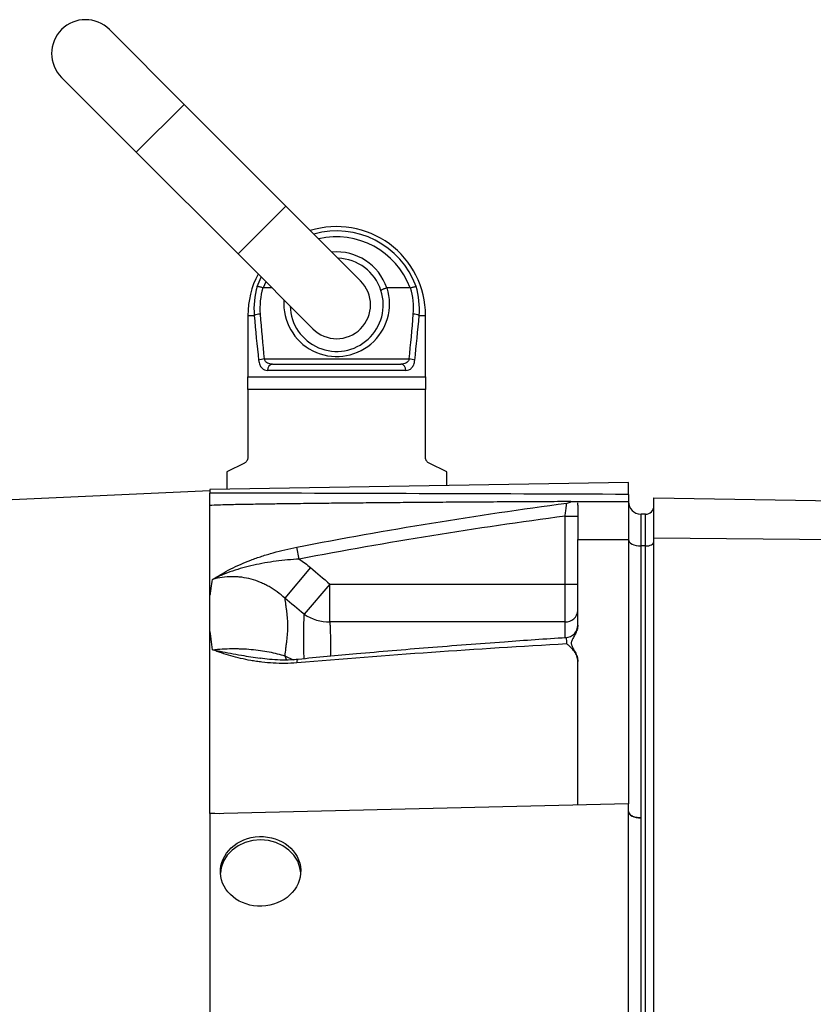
# Model space of a CAD drawing. Header units: millimetres. Extents: x 1593 to 4614, y 2291 to 3744.
# Tile 8 of 10: x 3633 to 4008, y 3131 to 3596. Entities that reach past the tile are written whole.
import ezdxf

# ---------------------------------------------------------------- set-up
doc = ezdxf.new("R2010")
doc.units = ezdxf.units.MM
doc.header["$LTSCALE"] = 2

msp = doc.modelspace()

# ---------------------------------------------------------------- linework, layer by layer
at = {"color": 7, "linetype": 'Continuous', "lineweight": 25}
for p, q in [((3710.92, 3556.38), (3675.57, 3591.74)), ((3652.94, 3569.11), (3688.3, 3533.76)), ((3759.01, 3508.3), (3710.92, 3556.38)), ((3688.3, 3533.76), (3736.38, 3485.67)), ((3794.36, 3472.95), (3759.01, 3508.3)), ((3736.38, 3485.67), (3771.73, 3450.32)), ((3752.42, 3469.63), (3748.29, 3469.63)), ((3817.8, 3469.63), (3806.92, 3469.63)), ((3741.05, 3456.63), (3741.05, 3427.63)), ((3825.05, 3427.63), (3825.05, 3456.63)), ((3748.76, 3436.06), (3817.34, 3436.06)), ((3815.75, 3430.63), (3750.35, 3430.63)), ((3752.68, 3433.63), (3813.41, 3433.63)), ((3741.05, 3427.63), (3825.05, 3427.63)), ((3741.05, 3421.63), (3741.05, 3389.49)), ((3825.05, 3421.63), (3741.05, 3421.63)), ((3825.05, 3389.49), (3825.05, 3421.63)), ((3739.39, 3386.8), (3731.05, 3382.63)), ((3835.05, 3382.63), (3826.71, 3386.8)), ((3731.05, 3382.63), (3731.05, 3374.4)), ((3835.05, 3376.22), (3835.05, 3382.63)), ((3921.05, 3377.72), (3723.05, 3374.26)), ((3921.05, 3372.03), (3921.05, 3377.72)), ((3723.05, 3373.65), (2706.58, 3328.05)), ((3723.05, 3374.26), (3723.05, 3372.67)), ((3933.05, 3370.41), (4029.05, 3368.74)), ((3933.05, 3351.52), (3933.05, 3370.41)), ((3723.05, 3221.18), (3723.05, 3366.85)), ((3897.05, 3368.63), (3921.05, 3368.63)), ((3921.05, 3368.63), (3921.05, 3350.63)), ((3891.05, 3361.77), (3897.05, 3361.77)), ((3891.05, 3329.6), (3891.05, 3361.77)), ((3926.84, 3362.64), (3926.84, 3347.64)), ((3926.84, 3362.64), (3927.05, 3362.63)), ((3927.05, 3347.63), (3927.05, 3362.63)), ((3929.05, 3362.63), (3927.05, 3362.63)), ((3929.05, 3347.63), (3929.05, 3362.63)), ((3933.05, 3351.52), (4029.05, 3350.68)), ((3933.05, 2962.52), (3933.05, 3351.52)), ((3765.36, 3341.44), (3764.27, 3347.08)), ((3897.05, 3310.22), (3897.05, 3350.63)), ((3897.05, 3350.63), (3921.05, 3350.63)), ((3921.05, 3350.63), (3921.05, 3225.7)), ((3926.84, 3347.64), (3926.84, 3219.07)), ((3926.84, 3347.64), (3927.05, 3347.63)), ((3927.05, 2958.63), (3927.05, 3347.63)), ((3929.05, 3347.63), (3927.05, 3347.63)), ((3929.05, 2958.63), (3929.05, 3347.63)), ((3770.67, 3337.41), (3758.45, 3323)), ((3779.83, 3329.6), (3767.63, 3315.36)), ((3779.83, 3311.73), (3779.83, 3329.6)), ((3779.83, 3329.6), (3891.05, 3329.6)), ((3891.05, 3311.73), (3891.05, 3329.6)), ((3891.05, 3329.6), (3897.05, 3329.6)), ((3891.05, 3311.73), (3779.83, 3311.73)), ((3897.05, 3225.13), (3897.05, 3293.09)), ((3921.05, 3225.7), (3723.05, 3220.98)), ((3921.05, 3095.65), (3921.05, 3225.7)), ((3723.05, 3221.5), (3727.85, 3221.09)), ((3723.05, 3220.98), (3723.05, 3096.91)), ((3926.84, 3219.07), (3926.84, 3087.2))]:
    msp.add_line(p, q, dxfattribs=at)
at = {"color": 8, "linetype": 'Continuous', "lineweight": 25}
for p, q in [((3710.92, 3556.38), (3688.3, 3533.76)), ((3759.01, 3508.3), (3736.38, 3485.67)), ((3745.5, 3470.32), (3747.39, 3474.67)), ((3749.52, 3472.53), (3748.29, 3469.63)), ((3741.05, 3456.63), (3744.05, 3456.63)), ((3822.05, 3456.63), (3825.05, 3456.63)), ((3891.05, 3304.29), (3891.05, 3311.73)), ((3758.45, 3295.68), (3762.51, 3293.84)), ((3747.21, 3294.5), (3746.62, 3294.59))]:
    msp.add_line(p, q, dxfattribs=at)
at = {"color": 7, "linetype": 'Continuous', "lineweight": 25, "flags": 128}
for points in [[(3921.05, 3350.63), (3921.16, 3350.06), (3921.49, 3349.51), (3922.02, 3349), (3922.73, 3348.55), (3923.61, 3348.18), (3924.61, 3347.89), (3925.7, 3347.71), (3926.84, 3347.64)], [(3929.05, 3347.63), (3929.83, 3347.67), (3930.58, 3347.78), (3931.27, 3347.97), (3931.88, 3348.22), (3932.37, 3348.52), (3932.74, 3348.87), (3932.97, 3349.24), (3933.05, 3349.63)], [(3921.05, 3222.07), (3921.16, 3221.5), (3921.48, 3220.94), (3922.02, 3220.43), (3922.73, 3219.98), (3923.61, 3219.61), (3924.61, 3219.33), (3925.7, 3219.14), (3926.84, 3219.07)], [(3747.05, 3208.73), (3743.34, 3208.41), (3739.78, 3207.47), (3736.49, 3205.95), (3733.61, 3203.91), (3731.25, 3201.41), (3729.49, 3198.57), (3728.41, 3195.48), (3728.06, 3192.95)], [(3766.02, 3193.12), (3765.68, 3195.48), (3764.6, 3198.57), (3762.85, 3201.41), (3760.48, 3203.91), (3757.6, 3205.95), (3754.32, 3207.47), (3750.75, 3208.41), (3747.05, 3208.73)]]:
    msp.add_lwpolyline(points, dxfattribs=at)
at = {"color": 8, "linetype": 'Continuous', "lineweight": 25, "flags": 128}
for points in [[(3758.45, 3295.68), (3759.25, 3293.69), (3759.37, 3293.47)], [(3764.27, 3292.38), (3764.34, 3292.98), (3764.43, 3293.46), (3764.55, 3293.8), (3764.68, 3293.99), (3764.78, 3294.03)]]:
    msp.add_lwpolyline(points, dxfattribs=at)
at = {"color": 7, "linetype": 'Continuous', "lineweight": 25}
for centre, radius, start, end in [((3664.25, 3580.43), 16, 45, 225), ((3783.05, 3456.63), 42, 0, 107.2813), ((3783.05, 3461.63), 22, 17.9653, 88.3418), ((3783.05, 3456.63), 42, 152.2639, 180), ((3783.05, 3461.63), 16, 225, 45), ((3781.66, 3459.55), 37.73, 163.4133, 184.4382), ((3781.76, 3459.92), 35.03, 163.8487, 184.4386), ((3783.05, 3461.63), 22, 181.6582, 17.9653), ((3784.34, 3459.92), 35.03, 355.5614, 16.1513), ((3784.44, 3459.55), 37.73, 355.5618, 16.5867), ((3747.07, 3448.99), 8.22, 91.655, 111.5751), ((3819.03, 3448.99), 8.22, 68.4249, 88.345), ((3749.43, 3426.61), 9.47, 94.0546, 110.443), ((3816.67, 3426.61), 9.47, 69.557, 85.9454), ((3753.06, 3430.93), 2.73, 97.983, 186.2077), ((3813.03, 3430.93), 2.73, 353.7923, 82.017), ((3891.05, 3373.88), 6, 277.9345, 299.477), ((3927.05, 3368.64), 6, 180.0349, 268), ((3929.05, 3366.63), 4, 270, 0), ((3779.56, 3333.17), 21.44, 236.1988, 270.739), ((3891.35, 3317.43), 5.71, 266.9607, 356.5979), ((3891.05, 3310.25), 6, 273.6117, 359.9885)]:
    msp.add_arc(centre, radius, start, end, dxfattribs=at)
at = {"color": 8, "linetype": 'Continuous', "lineweight": 25}
for centre, radius, start, end in [((3783.05, 3456.63), 39.96, 20.0318, 105.7351), ((3783.05, 3456.63), 37.11, 20.5075, 103.234), ((3783.05, 3461.63), 25, 18.597, 95.2082), ((3783.05, 3462.2), 25, 176.0104, 17.2832)]:
    msp.add_arc(centre, radius, start, end, dxfattribs=at)
at = {"color": 7, "linetype": 'Continuous', "lineweight": 25}
for centre, major_axis, ratio, start_param, end_param in [((3783.05, 3531.06), (0, 200.57), 0.209402, 1.950954, 2.067456), ((3783.05, 3531.63), (0, 200.57), 0.194444, 1.950954, 2.067456), ((3783.05, 3531.63), (0, 200.57), 0.194444, 4.215729, 4.332232), ((3783.05, 3531.06), (0, 200.57), 0.209402, 4.215729, 4.332232), ((-724.23, 2943.63), (24978.42, 0), 0.017455, 1.383736, 1.391797)]:
    msp.add_ellipse(centre, major_axis=major_axis, ratio=ratio, start_param=start_param, end_param=end_param, dxfattribs=at)
msp.add_ellipse((3747.05, 3193.8), major_axis=(18.99, 0.66), ratio=0.865762, dxfattribs=at)
for points, knots in [([(3748.11, 3469.66), (3747.82, 3469.75), (3747.54, 3469.84), (3747, 3470), (3746.75, 3470.07), (3746.29, 3470.18), (3746.08, 3470.23), (3745.74, 3470.3), (3745.6, 3470.32), (3745.5, 3470.32)], [0, 0, 0, 0, 0.25, 0.25, 0.5, 0.5, 0.75, 0.75, 1, 1, 1, 1]), ([(3806.74, 3469.6), (3806.55, 3469.54), (3806.37, 3469.48), (3806.01, 3469.36), (3805.83, 3469.29), (3805.48, 3469.17), (3805.32, 3469.11), (3805.02, 3468.99), (3804.88, 3468.93), (3804.49, 3468.76), (3804.29, 3468.67), (3804.03, 3468.51), (3803.96, 3468.45), (3803.97, 3468.42)], [0, 0, 0, 0, 0.125, 0.125, 0.25, 0.25, 0.375, 0.375, 0.5, 0.5, 0.75, 0.75, 1, 1, 1, 1]), ([(3817.99, 3469.66), (3818.27, 3469.75), (3818.55, 3469.84), (3819.09, 3470), (3819.35, 3470.07), (3819.81, 3470.18), (3820.02, 3470.23), (3820.36, 3470.3), (3820.5, 3470.32), (3820.59, 3470.32)], [0, 0, 0, 0, 0.25, 0.25, 0.5, 0.5, 0.75, 0.75, 1, 1, 1, 1]), ([(3746.12, 3435.49), (3746.17, 3435.09), (3746.24, 3434.7), (3746.42, 3433.98), (3746.53, 3433.63), (3746.78, 3433.01), (3746.93, 3432.73), (3747.25, 3432.21), (3747.43, 3431.98), (3747.81, 3431.58), (3748.01, 3431.4), (3748.44, 3431.11), (3748.66, 3430.99), (3749.35, 3430.72), (3749.83, 3430.63), (3750.35, 3430.63)], [0, 0, 0, 0, 0.125, 0.125, 0.25, 0.25, 0.375, 0.375, 0.5, 0.5, 0.625, 0.625, 0.75, 0.75, 1, 1, 1, 1]), ([(3752.68, 3433.63), (3752.27, 3433.63), (3751.86, 3433.66), (3751.07, 3433.81), (3750.69, 3433.93), (3749.97, 3434.29), (3749.63, 3434.53), (3749.22, 3435.01), (3749.09, 3435.2), (3748.89, 3435.6), (3748.81, 3435.82), (3748.76, 3436.06)], [0, 0, 0, 0, 0.25, 0.25, 0.5, 0.5, 0.75, 0.75, 0.875, 0.875, 1, 1, 1, 1]), ([(3817.34, 3436.06), (3817.29, 3435.82), (3817.21, 3435.6), (3817, 3435.2), (3816.88, 3435.02), (3816.47, 3434.53), (3816.13, 3434.29), (3815.41, 3433.93), (3815.03, 3433.82), (3814.24, 3433.66), (3813.83, 3433.63), (3813.41, 3433.63)], [0, 0, 0, 0, 0.125, 0.125, 0.25, 0.25, 0.5, 0.5, 0.75, 0.75, 1, 1, 1, 1]), ([(3815.75, 3430.63), (3816.26, 3430.63), (3816.75, 3430.72), (3817.67, 3431.09), (3818.1, 3431.38), (3818.67, 3431.98), (3818.85, 3432.21), (3819.17, 3432.73), (3819.32, 3433.02), (3819.57, 3433.64), (3819.68, 3433.99), (3819.86, 3434.71), (3819.93, 3435.09), (3819.97, 3435.49)], [0, 0, 0, 0, 0.25, 0.25, 0.5, 0.5, 0.625, 0.625, 0.75, 0.75, 0.875, 0.875, 1, 1, 1, 1]), ([(3825.05, 3427.63), (3825.05, 3426.79), (3825.05, 3425.85), (3825.05, 3423.83), (3825.05, 3422.76), (3825.05, 3421.63)], [0, 0, 0, 0, 0.5, 0.5, 1, 1, 1, 1]), ([(3741.05, 3389.49), (3741.05, 3389.31), (3741.03, 3389.13), (3740.97, 3388.79), (3740.93, 3388.63), (3740.76, 3388.17), (3740.62, 3387.91), (3740.3, 3387.48), (3740.12, 3387.3), (3739.76, 3387.01), (3739.58, 3386.9), (3739.39, 3386.8)], [0, 0, 0, 0, 0.125, 0.125, 0.25, 0.25, 0.5, 0.5, 0.75, 0.75, 1, 1, 1, 1]), ([(3826.71, 3386.8), (3826.52, 3386.9), (3826.34, 3387.01), (3825.98, 3387.3), (3825.8, 3387.48), (3825.56, 3387.8), (3825.48, 3387.92), (3825.34, 3388.18), (3825.28, 3388.32), (3825.12, 3388.78), (3825.05, 3389.13), (3825.05, 3389.49)], [0, 0, 0, 0, 0.25, 0.25, 0.5, 0.5, 0.625, 0.625, 0.75, 0.75, 1, 1, 1, 1]), ([(3723.05, 3366.85), (3723.05, 3367.02), (3723.05, 3367.29), (3723.05, 3368.01), (3723.05, 3368.46), (3723.05, 3369.25), (3723.05, 3369.53), (3723.05, 3370.1), (3723.05, 3370.41), (3723.05, 3371.03), (3723.05, 3371.35), (3723.05, 3372), (3723.05, 3372.33), (3723.05, 3372.67)], [0, 0, 0, 0, 0.25, 0.25, 0.5, 0.5, 0.625, 0.625, 0.75, 0.75, 0.875, 0.875, 1, 1, 1, 1]), ([(3921.05, 3372.03), (3921.05, 3371.42), (3921.05, 3370.82), (3921.05, 3369.68), (3921.05, 3369.13), (3921.05, 3368.64)], [0, 0, 0, 0, 0.5, 0.5, 1, 1, 1, 1]), ([(3893.81, 3368.62), (3889.61, 3368.6), (3880.38, 3368.55), (3866.36, 3368.47), (3851.99, 3368.39), (3838.35, 3368.3), (3825.45, 3368.2), (3812.18, 3368.1), (3799.48, 3367.99), (3787.39, 3367.87), (3777.07, 3367.76), (3766.64, 3367.64), (3756.98, 3367.51), (3747.67, 3367.38), (3739.45, 3367.23), (3731.17, 3367.11), (3725.75, 3366.88), (3723.05, 3366.76)], [0, 0, 0, 0, 0.073737, 0.162125, 0.246232, 0.326056, 0.401596, 0.47285, 0.558985, 0.624655, 0.685094, 0.740301, 0.80772, 0.854692, 0.903865, 0.952086, 1, 1, 1, 1]), ([(3764.27, 3347.08), (3785.42, 3351.24), (3806.64, 3355), (3849.18, 3361.9), (3870.5, 3365.04), (3891.85, 3367.93)], [0, 0, 0, 0, 0.5, 0.5, 1, 1, 1, 1]), ([(3891.05, 3361.77), (3891.1, 3362.17), (3891.15, 3362.56), (3891.25, 3363.33), (3891.3, 3363.71), (3891.4, 3364.45), (3891.44, 3364.8), (3891.53, 3365.46), (3891.57, 3365.78), (3891.65, 3366.35), (3891.68, 3366.61), (3891.74, 3367.07), (3891.77, 3367.27), (3891.83, 3367.75), (3891.85, 3367.93), (3891.85, 3367.93)], [0, 0, 0, 0, 0.125, 0.125, 0.25, 0.25, 0.375, 0.375, 0.5, 0.5, 0.625, 0.625, 0.75, 0.75, 1, 1, 1, 1]), ([(3894.02, 3368.63), (3894.03, 3368.63), (3894.06, 3368.63), (3895.78, 3368.63), (3896.91, 3368.63), (3897.02, 3368.63), (3897.05, 3368.63)], [0, 0, 0, 0, 0.094062, 0.431715, 0.857145, 1, 1, 1, 1]), ([(3897.05, 3366.92), (3897.05, 3366.99), (3897.05, 3367.15), (3897.05, 3367.36), (3897.05, 3367.55), (3897.05, 3367.73), (3897.05, 3367.9), (3897.05, 3367.99), (3897.05, 3368.04)], [0, 0, 0, 0, 0.166794, 0.333435, 0.5, 0.666565, 0.833206, 1, 1, 1, 1]), ([(3897.05, 3366.92), (3897.05, 3366.83), (3897.05, 3366.66), (3897.05, 3366.38), (3897.05, 3366.08), (3897.05, 3365.77), (3897.05, 3365.44), (3897.05, 3365.09), (3897.05, 3364.72), (3897.05, 3363.95), (3897.05, 3362.68), (3897.05, 3360.71), (3897.05, 3358.51), (3897.05, 3356.49), (3897.05, 3354.77), (3897.05, 3353.44), (3897.05, 3352.06), (3897.05, 3351.11), (3897.05, 3350.63)], [0, 0, 0, 0, 0.0312784, 0.0624965, 0.0936707, 0.1248173, 0.1559527, 0.1870933, 0.2182556, 0.2494558, 0.3739273, 0.4990018, 0.6242837, 0.7492506, 0.8120938, 0.874744, 0.9373347, 1, 1, 1, 1]), ([(3891.05, 3361.77), (3870.02, 3358.91), (3849.02, 3355.83), (3807.11, 3349.09), (3786.2, 3345.44), (3765.36, 3341.44)], [0, 0, 0, 0, 0.5, 0.5, 1, 1, 1, 1]), ([(3724.38, 3331.82), (3724.55, 3331.93), (3724.72, 3332.04), (3725.06, 3332.26), (3725.57, 3332.58), (3726.77, 3333.34), (3727.83, 3333.96), (3729.96, 3335.2), (3731.42, 3335.99), (3735.92, 3338.27), (3739.09, 3339.67), (3743.3, 3341.27), (3744.15, 3341.59), (3745.88, 3342.2), (3746.77, 3342.5), (3749.42, 3343.37), (3751.22, 3343.92), (3756.68, 3345.45), (3760.42, 3346.33), (3764.27, 3347.08)], [0, 0, 0, 0, 0.015625, 0.015625, 0.03125, 0.0625, 0.125, 0.125, 0.25, 0.25, 0.5, 0.5, 0.5625, 0.5625, 0.625, 0.625, 0.75, 0.75, 1, 1, 1, 1]), ([(3765.36, 3341.44), (3761.64, 3341.22), (3757.99, 3340.88), (3752.59, 3340.18), (3750.81, 3339.91), (3747.26, 3339.29), (3745.51, 3338.95), (3740.35, 3337.81), (3737.02, 3336.89), (3732.16, 3335.23), (3730.57, 3334.62), (3728.22, 3333.63), (3727.44, 3333.29), (3726.28, 3332.75), (3725.9, 3332.57), (3725.14, 3332.2), (3724.76, 3332.01), (3724.38, 3331.82)], [0, 0, 0, 0, 0.25, 0.25, 0.375, 0.375, 0.5, 0.5, 0.75, 0.75, 0.875, 0.875, 0.9375, 0.9375, 0.96875, 0.96875, 1, 1, 1, 1]), ([(3758.45, 3323), (3756.19, 3325.09), (3753.74, 3326.89), (3750.42, 3328.78), (3749.74, 3329.14), (3748.37, 3329.81), (3747.66, 3330.13), (3745.52, 3331.02), (3744.07, 3331.51), (3741.13, 3332.31), (3739.63, 3332.61), (3737.36, 3332.92), (3736.6, 3332.99), (3735.06, 3333.09), (3734.28, 3333.12), (3730.41, 3333.1), (3727.37, 3332.67), (3724.38, 3331.82)], [0, 0, 0, 0, 0.25, 0.25, 0.3125, 0.3125, 0.375, 0.375, 0.5, 0.5, 0.625, 0.625, 0.6875, 0.6875, 0.75, 0.75, 1, 1, 1, 1]), ([(3723.05, 3323.36), (3723.15, 3324.1), (3723.27, 3324.83), (3723.5, 3326.27), (3723.83, 3328.41), (3724.16, 3330.48), (3724.38, 3331.82)], [0, 0, 0, 0, 0.25, 0.25, 0.5, 1, 1, 1, 1]), ([(3758.45, 3323), (3758.6, 3321.96), (3758.82, 3320.36), (3759.05, 3318.73), (3759.2, 3317.63), (3759.28, 3317.07), (3759.63, 3314.3), (3759.79, 3312.04), (3759.79, 3307.47), (3759.63, 3305.17), (3759.28, 3302.26), (3759.2, 3301.67), (3759.05, 3300.5), (3758.97, 3299.91), (3758.75, 3298.12), (3758.6, 3296.9), (3758.45, 3295.68)], [0, 0, 0, 0, 0.125, 0.1875, 0.1875, 0.25, 0.25, 0.5, 0.5, 0.75, 0.75, 0.8125, 0.8125, 0.875, 0.875, 1, 1, 1, 1]), ([(3897.05, 3310.22), (3897.05, 3309.46), (3896.92, 3308.72), (3896.48, 3307.27), (3896.17, 3306.57), (3895.45, 3305.2), (3895.04, 3304.53), (3894.49, 3303.51), (3894.32, 3303.17), (3894.12, 3302.63), (3894.06, 3302.45), (3893.98, 3302.08), (3893.96, 3301.88), (3893.95, 3301.5), (3893.97, 3301.32), (3894.04, 3300.94), (3894.09, 3300.75), (3894.29, 3300.21), (3894.46, 3299.86), (3895.01, 3298.83), (3895.43, 3298.16), (3896.15, 3296.78), (3896.46, 3296.08), (3896.91, 3294.62), (3897.05, 3293.86), (3897.05, 3293.09)], [0, 0, 0, 0, 0.125, 0.125, 0.25, 0.25, 0.375, 0.375, 0.4375, 0.4375, 0.46875, 0.46875, 0.5, 0.5, 0.53125, 0.53125, 0.5625, 0.5625, 0.625, 0.625, 0.75, 0.75, 0.875, 0.875, 1, 1, 1, 1]), ([(3897.05, 3310.21), (3897.05, 3310.22), (3897.05, 3310.26), (3897.05, 3310.25), (3897.05, 3310.25)], [0, 0, 0, 0, 0.308137, 1, 1, 1, 1]), ([(3724.38, 3298.56), (3724.16, 3300.23), (3723.94, 3301.87), (3723.61, 3304.29), (3723.5, 3305.09), (3723.27, 3306.67), (3723.15, 3307.45), (3723.05, 3308.22)], [0, 0, 0, 0, 0.5, 0.5, 0.75, 0.75, 1, 1, 1, 1]), ([(3891.85, 3301.36), (3870.5, 3300.12), (3849.18, 3298.78), (3806.64, 3295.82), (3785.42, 3294.19), (3764.27, 3292.38)], [0, 0, 0, 0, 0.5, 0.5, 1, 1, 1, 1]), ([(3891.44, 3304.24), (3881.74, 3303.59), (3859.98, 3302.11), (3826.96, 3299.56), (3794.43, 3296.84), (3773.97, 3294.9), (3764.78, 3294.03)], [0, 0, 0, 0, 0.228887, 0.51332, 0.781333, 1, 1, 1, 1]), ([(3897.05, 3293.09), (3897.05, 3293.93), (3896.89, 3294.74), (3896.32, 3296.31), (3895.92, 3297.04), (3894.96, 3298.41), (3894.4, 3299.05), (3893.48, 3299.95), (3893.17, 3300.24), (3892.52, 3300.81), (3892.19, 3301.09), (3891.85, 3301.36)], [0, 0, 0, 0, 0.25, 0.25, 0.5, 0.5, 0.75, 0.75, 0.875, 0.875, 1, 1, 1, 1]), ([(3724.38, 3298.56), (3727.37, 3298.9), (3730.41, 3299.09), (3734.28, 3299.13), (3735.06, 3299.13), (3736.6, 3299.1), (3737.36, 3299.08), (3739.64, 3298.99), (3741.13, 3298.9), (3744.07, 3298.63), (3745.52, 3298.46), (3748.38, 3298.06), (3749.76, 3297.82), (3753.74, 3297.04), (3756.19, 3296.41), (3758.45, 3295.68)], [0, 0, 0, 0, 0.25, 0.25, 0.3125, 0.3125, 0.375, 0.375, 0.5, 0.5, 0.625, 0.625, 0.75, 0.75, 1, 1, 1, 1]), ([(3764.27, 3292.38), (3760.43, 3292.05), (3756.7, 3292.03), (3751.24, 3292.34), (3749.45, 3292.51), (3746.79, 3292.82), (3745.92, 3292.94), (3744.19, 3293.2), (3743.34, 3293.34), (3739.14, 3294.09), (3735.96, 3294.85), (3731.45, 3296.14), (3729.98, 3296.6), (3727.84, 3297.31), (3727.13, 3297.56), (3726.09, 3297.93), (3725.74, 3298.05), (3725.06, 3298.3), (3724.72, 3298.43), (3724.38, 3298.56)], [0, 0, 0, 0, 0.25, 0.25, 0.375, 0.375, 0.4375, 0.4375, 0.5, 0.5, 0.75, 0.75, 0.875, 0.875, 0.9375, 0.9375, 0.96875, 0.96875, 1, 1, 1, 1]), ([(3764.79, 3294.03), (3763.66, 3293.93), (3760.82, 3293.65), (3756.27, 3293.66), (3751.39, 3293.92), (3748.31, 3294.34), (3746.86, 3294.54)], [0, 0, 0, 0, 0.181383, 0.45429, 0.743502, 1, 1, 1, 1]), ([(3926.84, 3219.07), (3926.07, 3219.09), (3925.31, 3219.17), (3923.91, 3219.49), (3923.27, 3219.71), (3922.2, 3220.26), (3921.77, 3220.59), (3921.2, 3221.3), (3921.05, 3221.68), (3921.05, 3222.07)], [0, 0, 0, 0, 0.25, 0.25, 0.5, 0.5, 0.75, 0.75, 1, 1, 1, 1])]:
    msp.add_open_spline(points, degree=3, knots=knots, dxfattribs=at)
for points in [[(3748.29, 3469.63), (3748.23, 3469.63), (3748.17, 3469.64), (3748.11, 3469.66)], [(3806.74, 3469.6), (3806.8, 3469.62), (3806.86, 3469.63), (3806.92, 3469.63)], [(3817.99, 3469.66), (3817.93, 3469.64), (3817.87, 3469.63), (3817.8, 3469.63)], [(3741.05, 3421.63), (3741.05, 3423.89), (3741.05, 3425.95), (3741.05, 3427.63)], [(3765.36, 3341.44), (3767.2, 3340.2), (3768.97, 3338.86), (3770.67, 3337.41)], [(3770.67, 3337.41), (3773.73, 3334.81), (3776.79, 3332.21), (3779.83, 3329.6)], [(3767.63, 3315.36), (3764.57, 3317.91), (3761.51, 3320.46), (3758.45, 3323)], [(3926.84, 3219.07), (3926.84, 3219.07), (3926.84, 3219.07), (3926.84, 3219.07)]]:
    msp.add_open_spline(points, degree=3, dxfattribs=at)
at = {"color": 8, "linetype": 'Continuous', "lineweight": 25}
for points, knots in [([(3767.61, 3294.29), (3767.58, 3297.72), (3767.5, 3304.83), (3767.58, 3311.33), (3767.62, 3314.8), (3767.63, 3315.36)], [0, 0, 0, 0, 0.439307, 0.910524, 1, 1, 1, 1]), ([(3779.83, 3311.73), (3779.85, 3311.17), (3779.99, 3307.58), (3780.24, 3302.36), (3780.07, 3297.13), (3780.02, 3295.45)], [0, 0, 0, 0, 0.113059, 0.714693, 1, 1, 1, 1]), ([(3891.85, 3301.36), (3891.85, 3301.69), (3891.84, 3302.59), (3891.74, 3303.65), (3891.6, 3304.27), (3891.48, 3304.2), (3891.45, 3304.18)], [0, 0, 0, 0, 0.1945464, 0.5195932, 0.8500969, 1, 1, 1, 1]), ([(3724.38, 3298.56), (3724.4, 3298.55), (3725.57, 3298.34), (3729.93, 3297.52), (3737.27, 3296.03), (3743.87, 3295.02), (3746.86, 3294.56)], [0, 0, 0, 0, 0.00227, 0.170552, 0.624049, 1, 1, 1, 1])]:
    msp.add_open_spline(points, degree=3, knots=knots, dxfattribs=at)

doc.saveas('drawing.dxf')
